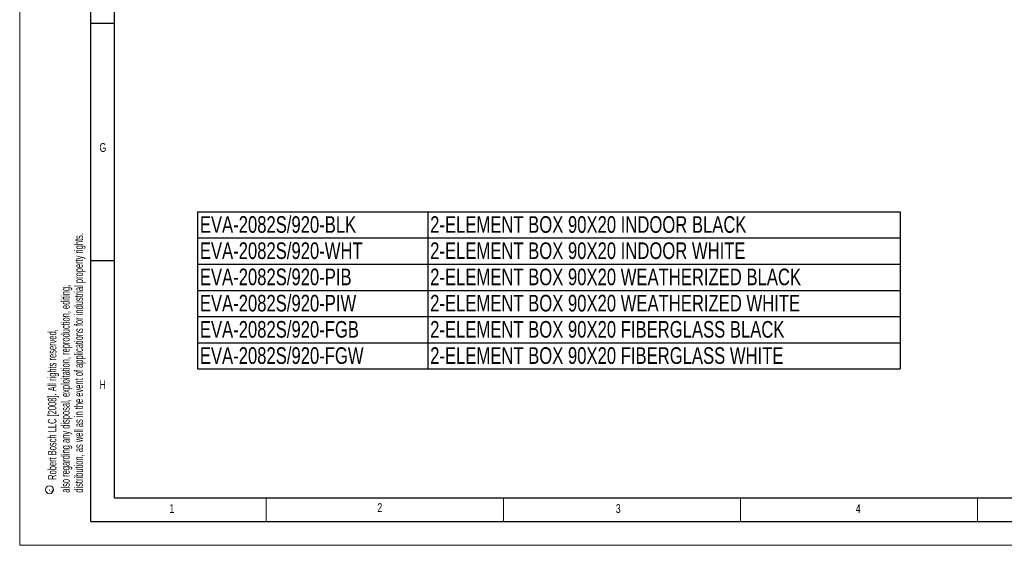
# Model space of a CAD drawing. Header units: millimetres. Extents: x 0 to 594, y 0 to 420.
# Tile 1 of 15: x 0 to 208, y 0 to 111. Entities that reach past the tile are written whole.
import ezdxf

# ---------------------------------------------------------------- set-up
doc = ezdxf.new("R2010")
doc.units = ezdxf.units.MM
doc.layers.add('FORMAT', color=7, linetype='Continuous')
doc.layers.add('OUTLINE', color=7, linetype='Continuous')
doc.styles.add('SLDTEXTSTYLE0', font='TXT', dxfattribs={"width": 0.75})
doc.styles.add('SLDTEXTSTYLE1', font='TXT', dxfattribs={"width": 0.605})

# ---------------------------------------------------------------- blocks, each defined once
blk = doc.blocks.new('SW_NOTE_0')
at = {"color": 0, "linetype": 'Continuous', "lineweight": 0, "char_height": 1.8, "attachment_point": 1, "rotation": 90, "style": 'SLDTEXTSTYLE1'}
for s, insert in [('distribution, as well as in the event of applications for industrial property rights.', (3.28, 0)), ('also regarding any disposal, exploitation, reproduction, editing,', (0.48, 0)), ('Robert Bosch LLC [2008]. All rights reserved,', (-2.32, 2.7))]:
    blk.add_mtext(s, dxfattribs=dict(at, insert=insert))
blk = doc.blocks.new('SW_NOTE_0_1')
at = {"color": 0, "linetype": 'Continuous', "lineweight": 0}
blk.add_circle((-0.99, 0.38), 0.831, dxfattribs=at)
at = {"color": 0, "linetype": 'Continuous', "lineweight": 0, "insert": (-1.29, 0), "char_height": 1, "attachment_point": 1, "rotation": 90, "style": 'SLDTEXTSTYLE1'}
blk.add_mtext('c', dxfattribs=at)
blk = doc.blocks.new('SW_TABLEANNOTATION_0')
at = {"layer": 'OUTLINE', "color": 0}
for p, q in [((0, 0), (0, -5.53)), ((0, 0), (48.57, 0)), ((48.57, 0), (48.57, -5.53)), ((48.57, 0), (148.2, 0)), ((148.2, 0), (148.2, -5.53)), ((0, -5.53), (0, -11.05)), ((0, -5.53), (48.57, -5.53)), ((48.57, -5.53), (48.57, -11.05)), ((48.57, -5.53), (148.2, -5.53)), ((148.2, -5.53), (148.2, -11.05)), ((0, -11.05), (0, -16.58)), ((0, -11.05), (48.57, -11.05)), ((48.57, -11.05), (48.57, -16.58)), ((48.57, -11.05), (148.2, -11.05)), ((148.2, -11.05), (148.2, -16.58)), ((0, -16.58), (0, -22.1)), ((0, -16.58), (48.57, -16.58)), ((48.57, -16.58), (48.57, -22.1)), ((48.57, -16.58), (148.2, -16.58)), ((148.2, -16.58), (148.2, -22.1)), ((0, -22.1), (0, -27.63)), ((0, -22.1), (48.57, -22.1)), ((48.57, -22.1), (48.57, -27.63)), ((48.57, -22.1), (148.2, -22.1)), ((148.2, -22.1), (148.2, -27.63)), ((0, -27.63), (0, -33.15)), ((0, -27.63), (48.57, -27.63)), ((48.57, -27.63), (48.57, -33.15)), ((48.57, -27.63), (148.2, -27.63)), ((148.2, -27.63), (148.2, -33.15)), ((0, -33.15), (48.57, -33.15)), ((48.57, -33.15), (148.2, -33.15))]:
    blk.add_line(p, q, dxfattribs=at)
at = {"layer": 'OUTLINE', "color": 0, "char_height": 3.5, "attachment_point": 1, "style": 'SLDTEXTSTYLE0'}
for s, insert in [('EVA-2082S/920-BLK', (0.5, -0.95)), ('2-ELEMENT BOX 90X20 INDOOR BLACK', (49.07, -0.95)), ('EVA-2082S/920-WHT', (0.5, -6.47)), ('2-ELEMENT BOX 90X20 INDOOR WHITE', (49.07, -6.47)), ('EVA-2082S/920-PIB', (0.5, -12)), ('2-ELEMENT BOX 90X20 WEATHERIZED BLACK', (49.07, -12)), ('EVA-2082S/920-PIW', (0.5, -17.53)), ('2-ELEMENT BOX 90X20 WEATHERIZED WHITE', (49.07, -17.53)), ('EVA-2082S/920-FGB', (0.5, -23.05)), ('2-ELEMENT BOX 90X20 FIBERGLASS BLACK', (49.07, -23.05)), ('EVA-2082S/920-FGW', (0.5, -28.58)), ('2-ELEMENT BOX 90X20 FIBERGLASS WHITE', (49.07, -28.58))]:
    blk.add_mtext(s, dxfattribs=dict(at, insert=insert))

msp = doc.modelspace()

# ---------------------------------------------------------------- linework, layer by layer
at = {"color": 7, "linetype": 'Continuous', "lineweight": 18}
for p, q in [((0.000041, 0.000053), (0.000041, 420.000053)), ((52.000041, 10.000053), (52.000041, 5.000053)), ((102.000041, 10.000053), (102.000041, 5.000053)), ((152.000041, 10.000053), (152.000041, 5.000053)), ((202.000041, 10.000053), (202.000041, 5.000053)), ((0.000041, 0.000053), (594.000041, 0.000053))]:
    msp.add_line(p, q, dxfattribs=at)
at = {"layer": 'FORMAT'}
for p, q in [((15.000041, 5.000053), (15.000041, 415.000053)), ((20.000041, 10.000053), (20.000041, 410.000053)), ((20.000041, 110.000053), (15.000041, 110.000053)), ((20.000041, 60.000053), (15.000041, 60.000053)), ((20.000041, 10.000053), (584.000041, 10.000053)), ((15.000041, 5.000053), (589.000041, 5.000053))]:
    msp.add_line(p, q, dxfattribs=at)

# ---------------------------------------------------------------- block references
at = {"color": 7, "linetype": 'Continuous', "lineweight": 0}
for name, p in [('SW_NOTE_0', (8.262742, 11.09275)), ('SW_NOTE_0_1', (7.278427, 11.322523))]:
    msp.add_blockref(name, p, dxfattribs=at)
at = {"layer": 'OUTLINE'}
msp.add_blockref('SW_TABLEANNOTATION_0', (37.49405, 70.3258), dxfattribs=at)

# ---------------------------------------------------------------- texts
at = {"layer": 'FORMAT', "char_height": 1.852083, "attachment_point": 1, "style": 'SLDTEXTSTYLE0'}
for s, insert in [('G', (16.821627, 84.783249)), ('H', (16.821627, 34.783249)), ('1', (31.586623, 8.668016)), ('2', (75.415824, 8.874404)), ('3', (125.713253, 8.668016)), ('4', (176.326376, 8.668016))]:
    msp.add_mtext(s, dxfattribs=dict(at, insert=insert))

doc.saveas('drawing.dxf')
